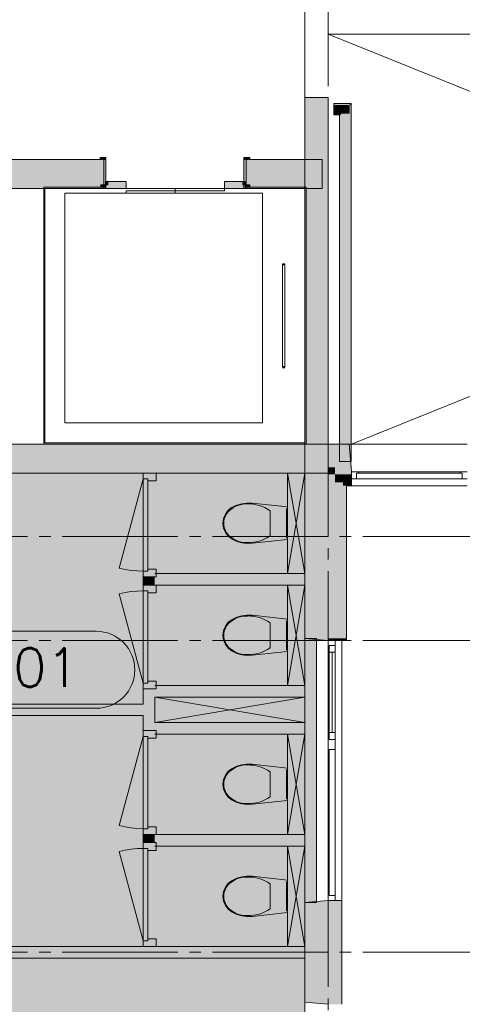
# Paper-space layout '19061B DOn1 311b Plattegrond eerste verdieping' of a CAD drawing. Header units: millimetres. Extents: x 10 to 1052, y 0 to 594.
# Tile 8 of 23: x 262 to 300, y 310 to 396. Entities that reach past the tile are written whole.
import ezdxf
from ezdxf.xclip import XClip

# ---------------------------------------------------------------- set-up
doc = ezdxf.new("R2010")
doc.units = ezdxf.units.MM
doc.header["$MEASUREMENT"] = 0
doc.header["$XCLIPFRAME"] = 0
doc.linetypes.add('B0204', pattern=[13, 10, -1, 1, -1])
doc.linetypes.add('B0402', pattern=[9.375, 6.25, -3.125])
for name, color, linetype in [('21 Buitenwanden', 7, 'Continuous'), ('21 Buitenwanden Doorsnede-arcering', 7, 'Continuous'), ('21 Buitenwanden Ramen', 7, 'Continuous'), ('22 C Binnenwanden', 7, 'Continuous'), ('22 C Binnenwanden Deuren', 7, 'Continuous'), ('22 C Binnenwanden Doorsnede-arcering', 7, 'Continuous'), ('22 NC Binnenwanden', 7, 'Continuous'), ('22 NC Binnenwanden Deuren', 7, 'Continuous'), ('22 NC Binnenwanden Doorsnede-arcering', 7, 'Continuous'), ('23 Vloeren', 7, 'Continuous'), ('33 Vides', 7, 'Continuous'), ('43 Vloerafwerking Fase 1', 7, 'Continuous'), ('43 Vloerafwerking Fase 1 2D arcering', 7, 'Continuous'), ('66 Transportvoorzieningen', 7, 'Continuous'), ('66 Transportvoorzieningen Doorsnede-arcering', 7, 'Continuous'), ('74 Sanitair', 7, 'Continuous'), ('74 Sanitair Afdek-arcering', 7, 'Continuous'), ('A Stramien', 7, 'Continuous'), ('New_43 Vloerafwerking Fase 1', 7, 'Continuous'), ('New_43 Vloerafwerking Fase 1 2D arcering', 7, 'Continuous')]:
    doc.layers.add(name, color=color, linetype=linetype)

# ---------------------------------------------------------------- blocks, each defined once
blk = doc.blocks.new('*X6')
at = {"layer": '43 Vloerafwerking Fase 1 2D arcering', "linetype": 'Continuous', "lineweight": 0, "true_color": 0x000000}
blk.add_hatch(color=18, dxfattribs=at).paths.add_polyline_path([(255.957, 324.558), (237.357, 324.558), (237.357, 315.258), (286.76, 315.258), (286.76, 356.258), (255.957, 356.258), (255.957, 350.558)])
blk = doc.blocks.new('*X7')
at = {"layer": '43 Vloerafwerking Fase 1 2D arcering', "linetype": 'Continuous', "lineweight": 0, "true_color": 0xffffff}
blk.add_hatch(color=7, dxfattribs=at).paths.add_polyline_path([(164.76, 189.258), (164.76, 136.758), (209.26, 136.758), (209.26, 189.258), (210.26, 189.258), (210.26, 167.758), (241.26, 167.758), (241.26, 189.258), (242.26, 189.258), (242.26, 136.758), (286.76, 136.758), (286.76, 189.258), (286.76, 314.258), (234.257, 314.258), (234.257, 315.858), (236.358, 315.858), (236.358, 322.958), (234.257, 322.958), (234.257, 324.558), (254.957, 324.558), (254.957, 350.558), (234.257, 350.558), (234.257, 356.258), (234.257, 389.258), (234.757, 389.258), (234.757, 421.232), (234.26, 421.232), (234.26, 435.802), (234.26, 458.758), (286.76, 458.758), (286.76, 474.758), (240.56, 474.758), (210.96, 474.758), (209.26, 474.758), (164.76, 474.758), (164.76, 449.758), (164.76, 369.258), (164.76, 314.258), (164.76, 261.258)])
blk = doc.blocks.new('Drawing_2_1', base_point=(162.76, 134.758))
at = {"layer": '21 Buitenwanden Doorsnede-arcering', "linetype": 'Continuous', "lineweight": 0, "true_color": 0x000000}
for points in [[(286.76, 358.758), (288.76, 356.758), (288.76, 358.758)], [(286.76, 356.758), (288.76, 356.758), (286.76, 358.758)], [(290.581, 358.758), (288.76, 358.758), (288.76, 356.758), (290.756, 356.758)], [(286.76, 356.758), (286.76, 341.938), (288.76, 341.938), (288.76, 356.758)], [(288.76, 356.758), (289.36, 356.158), (289.36, 356.758)], [(288.76, 356.158), (289.36, 356.158), (288.76, 356.758)], [(290.756, 356.758), (289.36, 356.758), (289.36, 356.158), (290.791, 356.158), (290.791, 356.358)], [(288.76, 356.158), (288.76, 341.938), (289.36, 341.938), (289.36, 356.158)], [(289.36, 356.158), (290.06, 355.458), (290.06, 356.158)], [(289.36, 355.458), (290.06, 355.458), (289.36, 356.158)], [(290.791, 356.158), (290.06, 356.158), (290.06, 355.458), (290.791, 355.458), (290.791, 355.758)], [(289.36, 355.458), (289.36, 341.938), (290.06, 341.938), (290.06, 355.458)], [(290.06, 355.458), (290.36, 355.158), (290.36, 355.458)], [(290.06, 355.158), (290.36, 355.158), (290.06, 355.458)], [(290.06, 355.158), (290.06, 341.938), (290.36, 341.938), (290.36, 355.158)], [(290.36, 355.158), (290.791, 355.158), (290.791, 355.458), (290.36, 355.458)], [(288.76, 341.938), (286.76, 341.938), (288.76, 341.763)], [(289.36, 341.938), (288.76, 341.938), (288.76, 341.763), (288.818, 341.758), (289.36, 341.758)], [(290.06, 341.938), (289.36, 341.938), (289.36, 341.758), (290.06, 341.758)], [(290.06, 341.758), (290.36, 341.758), (290.36, 341.938), (290.06, 341.938)], [(286.76, 310.433), (288.76, 310.258), (288.76, 319.258), (286.76, 319.083)], [(288.76, 310.258), (289.36, 310.258), (289.36, 319.258), (288.76, 319.258)], [(289.36, 319.258), (289.36, 310.258), (289.66, 310.258), (289.66, 319.258)], [(289.66, 310.258), (289.96, 310.258), (289.96, 319.258), (289.66, 319.258)]]:
    blk.add_hatch(color=18, dxfattribs=at).paths.add_polyline_path(points)
at = {"layer": '22 C Binnenwanden Doorsnede-arcering', "linetype": 'Continuous', "lineweight": 0, "true_color": 0x000000}
for points in [[(288.758, 388.758), (286.758, 388.758), (286.76, 358.758), (288.76, 358.758)], [(254.157, 383.398), (254.157, 380.898), (269.36, 380.898), (269.36, 383.398)], [(269.54, 383.398), (269.54, 383.578), (269.04, 383.578), (269.04, 383.398)], [(269.36, 380.898), (269.54, 380.898), (269.54, 383.398), (269.36, 383.398)], [(281.48, 383.578), (281.48, 383.398), (281.98, 383.398), (281.98, 383.578)], [(281.48, 380.898), (281.66, 380.898), (281.66, 383.398), (281.48, 383.398)], [(281.66, 380.898), (288.26, 380.898), (288.26, 383.398), (281.66, 383.398)], [(236.757, 356.258), (286.76, 356.258), (286.76, 358.758), (236.757, 358.758)], [(288.76, 358.758), (286.76, 358.758), (288.76, 356.258)], [(286.76, 358.758), (286.76, 356.258), (288.76, 356.258)]]:
    blk.add_hatch(color=18, dxfattribs=at).paths.add_polyline_path(points)
at = {"layer": '22 NC Binnenwanden Doorsnede-arcering', "linetype": 'Continuous', "lineweight": 0, "true_color": 0x000000}
for points in [[(289.26, 388.258), (289.26, 388.133), (290.635, 388.133), (290.635, 388.258)], [(289.885, 388.133), (289.26, 388.133), (289.26, 387.383), (289.885, 387.383)], [(289.885, 387.383), (290.635, 388.133), (289.885, 388.133)], [(289.885, 387.383), (290.635, 387.383), (290.635, 388.133)], [(290.635, 388.258), (290.635, 388.133), (290.76, 388.258)], [(290.635, 388.133), (290.76, 388.133), (290.76, 388.258)], [(290.635, 388.133), (290.635, 357.258), (290.76, 357.258), (290.76, 388.133)], [(289.76, 387.383), (289.26, 387.383), (289.26, 387.258), (289.76, 387.258)], [(289.76, 387.258), (289.885, 387.383), (289.76, 387.383)], [(289.76, 387.258), (289.885, 387.258), (289.885, 387.383)], [(289.76, 387.258), (289.76, 357.258), (289.885, 357.258), (289.885, 387.258)], [(289.885, 387.383), (289.885, 357.258), (290.635, 357.258), (290.635, 387.383)], [(273.897, 356.258), (272.757, 356.258), (272.757, 355.758), (273.157, 355.758), (273.157, 355.588), (273.897, 355.588)], [(272.757, 347.758), (273.157, 347.758), (273.157, 355.758), (272.757, 355.758)], [(273.897, 347.928), (273.157, 347.928), (273.157, 347.758), (272.757, 347.758), (272.757, 347.258), (273.897, 347.258)], [(272.757, 346.558), (273.757, 346.558), (273.757, 347.258), (272.757, 347.258)], [(273.757, 346.558), (286.76, 346.558), (286.76, 347.558), (273.757, 347.558)], [(273.897, 345.888), (273.897, 346.558), (272.757, 346.558), (272.757, 346.058), (273.157, 346.058), (273.157, 345.888)], [(272.757, 346.058), (272.757, 338.058), (273.157, 338.058), (273.157, 346.058)], [(287.76, 319.083), (287.76, 341.938), (286.76, 341.938), (286.76, 319.083)], [(273.897, 337.558), (273.897, 338.228), (273.157, 338.228), (273.157, 338.058), (272.757, 338.058), (272.757, 337.558)], [(273.757, 336.858), (286.76, 336.858), (286.76, 337.858), (273.757, 337.858)], [(272.757, 333.958), (273.757, 333.958), (273.757, 337.558), (272.757, 337.558)], [(255.957, 336.258), (255.957, 335.258), (272.757, 335.258), (272.757, 336.258)], [(286.76, 334.658), (273.757, 334.658), (273.757, 333.658), (286.76, 333.658)], [(273.897, 333.958), (272.757, 333.958), (272.757, 333.458), (273.157, 333.458), (273.157, 333.288), (273.897, 333.288)], [(272.757, 325.458), (273.157, 325.458), (273.157, 333.458), (272.757, 333.458)], [(273.897, 325.628), (273.157, 325.628), (273.157, 325.458), (272.757, 325.458), (272.757, 324.958), (273.897, 324.958)], [(272.757, 324.258), (273.757, 324.258), (273.757, 324.958), (272.757, 324.958)], [(273.757, 323.958), (286.76, 323.958), (286.76, 324.958), (273.757, 324.958)], [(273.897, 323.588), (273.897, 324.258), (272.757, 324.258), (272.757, 323.758), (273.157, 323.758), (273.157, 323.588)], [(272.757, 323.758), (272.757, 315.758), (273.157, 315.758), (273.157, 323.758)], [(273.897, 315.258), (273.897, 315.928), (273.157, 315.928), (273.157, 315.758), (272.757, 315.758), (272.757, 315.258)], [(234.257, 314.258), (286.76, 314.258), (286.76, 315.258), (234.257, 315.258)]]:
    blk.add_hatch(color=18, dxfattribs=at).paths.add_polyline_path(points)
at = {"layer": '66 Transportvoorzieningen Doorsnede-arcering', "linetype": 'Continuous', "lineweight": 0, "true_color": 0x000000}
for points in [[(269.493, 381.198), (269.093, 381.198), (269.093, 380.998), (269.493, 380.998)], [(269.493, 380.898), (271.293, 380.898), (271.293, 381.498), (269.493, 381.498)], [(269.493, 381.198), (269.693, 381.198), (269.693, 381.498), (269.493, 381.498)], [(281.593, 380.898), (281.593, 381.498), (279.793, 381.498), (279.793, 380.898)], [(281.593, 381.498), (281.393, 381.498), (281.393, 381.198), (281.593, 381.198)], [(281.993, 381.198), (281.593, 381.198), (281.593, 380.998), (281.993, 380.998)], [(264.159, 380.998), (264.259, 380.898), (269.493, 380.898), (269.493, 380.998)], [(264.159, 380.998), (264.159, 358.758), (264.259, 358.858), (264.259, 380.898)], [(286.86, 380.998), (281.593, 380.998), (281.593, 380.898), (286.76, 380.898)], [(286.86, 380.998), (286.76, 380.898), (286.76, 358.858), (286.86, 358.758)], [(286.86, 358.758), (286.76, 358.858), (264.259, 358.858), (264.159, 358.758)]]:
    blk.add_hatch(color=18, dxfattribs=at).paths.add_polyline_path(points)
at = {"layer": '74 Sanitair Afdek-arcering', "linetype": 'Continuous', "lineweight": 0, "true_color": 0xffffff}
for points in [[(281.293, 350.213), (281.742, 350.159), (282.195, 350.174), (285.26, 350.498), (285.26, 353.317), (282.195, 353.641), (281.742, 353.657), (281.293, 353.602), (280.858, 353.478), (280.447, 353.288), (280.121, 353.032), (279.872, 352.701), (279.715, 352.318), (279.66, 351.908), (279.715, 351.497), (279.872, 351.114), (280.121, 350.784), (280.447, 350.528), (280.858, 350.338)], [(281.293, 340.513), (281.742, 340.459), (282.195, 340.474), (285.26, 340.798), (285.26, 343.617), (282.195, 343.941), (281.742, 343.957), (281.293, 343.902), (280.858, 343.778), (280.447, 343.588), (280.121, 343.332), (279.872, 343.001), (279.715, 342.618), (279.66, 342.208), (279.715, 341.797), (279.872, 341.414), (280.121, 341.084), (280.447, 340.828), (280.858, 340.638)], [(281.293, 327.613), (281.742, 327.559), (282.195, 327.574), (285.26, 327.898), (285.26, 330.717), (282.195, 331.041), (281.742, 331.057), (281.293, 331.002), (280.858, 330.878), (280.447, 330.688), (280.121, 330.432), (279.872, 330.101), (279.715, 329.718), (279.66, 329.308), (279.715, 328.897), (279.872, 328.514), (280.121, 328.184), (280.447, 327.928), (280.858, 327.738)], [(281.293, 317.913), (281.742, 317.859), (282.195, 317.874), (285.26, 318.198), (285.26, 321.017), (282.195, 321.341), (281.742, 321.357), (281.293, 321.302), (280.858, 321.178), (280.447, 320.988), (280.121, 320.732), (279.872, 320.401), (279.715, 320.018), (279.66, 319.608), (279.715, 319.197), (279.872, 318.814), (280.121, 318.484), (280.447, 318.228), (280.858, 318.038)]]:
    blk.add_hatch(color=7, dxfattribs=at).paths.add_polyline_path(points)
at = {"layer": 'New_43 Vloerafwerking Fase 1 2D arcering', "linetype": 'Continuous', "lineweight": 0, "true_color": 0xffffff}
blk.add_hatch(color=7, dxfattribs=at).paths.add_polyline_path([(252.038, 339.218, 0.414214), (255.372, 335.884), (268.705, 335.884, 0.414214), (272.038, 339.218, 0.414214), (268.705, 342.551), (255.372, 342.551, 0.414214)])
at = {"layer": '21 Buitenwanden', "color": 1, "linetype": 'Continuous', "lineweight": 0}
for p, q in [((290.756, 356.758), (290.581, 358.758)), ((290.791, 356.358), (290.756, 356.758)), ((290.791, 356.158), (290.791, 356.358)), ((289.36, 341.763), (288.76, 341.763)), ((289.36, 319.258), (288.76, 319.258))]:
    blk.add_line(p, q, dxfattribs=at)
at = {"layer": '21 Buitenwanden', "color": 9, "linetype": 'Continuous', "lineweight": 0}
for p, q in [((290.791, 355.758), (290.791, 356.158)), ((290.791, 355.458), (290.791, 355.758)), ((289.66, 341.763), (289.36, 341.763)), ((289.66, 319.258), (289.36, 319.258))]:
    blk.add_line(p, q, dxfattribs=at)
at = {"layer": '21 Buitenwanden', "color": 2, "linetype": 'Continuous', "lineweight": 0}
for p, q in [((290.791, 355.158), (290.791, 355.458)), ((289.96, 341.763), (289.66, 341.763)), ((289.96, 319.258), (289.66, 319.258))]:
    blk.add_line(p, q, dxfattribs=at)
at = {"layer": '21 Buitenwanden', "color": 3, "linetype": 'Continuous', "lineweight": 0}
for p, q in [((288.76, 341.763), (286.76, 341.938)), ((288.76, 319.258), (286.76, 319.083)), ((288.76, 310.258), (286.76, 310.433))]:
    blk.add_line(p, q, dxfattribs=at)
at = {"layer": '21 Buitenwanden', "color": 1, "linetype": 'Continuous', "lineweight": 0, "flags": 128}
for points in [[(286.76, 358.758), (288.76, 358.758)], [(286.76, 358.758), (286.76, 341.938)], [(290.581, 358.758), (288.76, 358.758)]]:
    blk.add_lwpolyline(points, dxfattribs=at)
at = {"layer": '21 Buitenwanden', "color": 2, "linetype": 'Continuous', "lineweight": 0, "flags": 128}
for points in [[(290.36, 355.158), (290.791, 355.158)], [(290.36, 341.938), (290.36, 355.158)], [(289.96, 310.258), (289.96, 319.258)]]:
    blk.add_lwpolyline(points, dxfattribs=at)
at = {"layer": '21 Buitenwanden', "color": 3, "linetype": 'Continuous', "lineweight": 0, "flags": 128}
blk.add_lwpolyline([(286.76, 319.083), (286.76, 310.433)], dxfattribs=at)
at = {"layer": '21 Buitenwanden Ramen', "color": 9, "linetype": 'Continuous', "lineweight": 0}
for p, q in [((300.786, 358.758), (290.581, 358.758)), ((290.791, 355.758), (290.791, 356.158)), ((290.791, 355.758), (290.791, 356.158)), ((290.791, 355.458), (290.791, 355.758)), ((300.786, 355.158), (290.791, 355.158)), ((286.76, 341.938), (286.76, 332.758)), ((288.76, 333.358), (288.76, 341.163)), ((289.66, 341.763), (289.36, 341.763)), ((289.36, 341.758), (290.06, 341.758)), ((289.96, 341.763), (289.96, 332.758)), ((289.36, 340.733), (289.36, 333.788)), ((286.76, 332.758), (286.76, 319.083)), ((289.96, 332.758), (289.96, 319.258)), ((289.66, 319.258), (289.36, 319.258)), ((286.76, 310.433), (286.76, 296.758))]:
    blk.add_line(p, q, dxfattribs=at)
at = {"layer": '21 Buitenwanden Ramen', "color": 1, "linetype": 'Continuous', "lineweight": 0}
for p, q in [((290.756, 356.758), (290.581, 358.758)), ((290.791, 356.358), (290.756, 356.758)), ((290.791, 356.358), (291.391, 356.358)), ((290.791, 356.158), (290.791, 356.358)), ((290.791, 356.158), (290.791, 356.358)), ((291.391, 356.358), (291.391, 356.258)), ((291.391, 356.358), (300.186, 356.358)), ((300.186, 356.258), (300.186, 356.358)), ((300.186, 356.358), (300.786, 356.358)), ((300.186, 356.358), (300.186, 356.258)), ((291.221, 355.758), (290.791, 355.758)), ((291.391, 356.258), (291.221, 356.258)), ((291.221, 356.258), (291.221, 355.758)), ((291.221, 355.758), (291.221, 356.258)), ((291.221, 356.258), (291.391, 356.258)), ((300.356, 355.758), (291.221, 355.758)), ((300.186, 356.258), (291.391, 356.258)), ((300.356, 356.258), (300.186, 356.258)), ((300.186, 356.258), (300.356, 356.258)), ((300.356, 355.758), (300.356, 356.258)), ((300.786, 355.758), (300.356, 355.758)), ((286.76, 341.938), (288.76, 341.763)), ((288.76, 341.163), (288.76, 341.763)), ((289.36, 341.763), (288.76, 341.763)), ((289.36, 341.763), (288.76, 341.763)), ((288.76, 341.763), (288.818, 341.758)), ((288.86, 341.163), (288.76, 341.163)), ((288.818, 341.758), (289.36, 341.758)), ((289.36, 341.333), (288.86, 341.333)), ((288.86, 341.333), (288.86, 341.163)), ((288.86, 340.733), (288.86, 341.333)), ((288.86, 341.333), (289.36, 341.333)), ((289.36, 341.763), (289.36, 341.333)), ((289.36, 341.333), (289.36, 340.733)), ((289.36, 340.733), (288.86, 340.733)), ((288.86, 333.788), (288.86, 340.733)), ((289.11, 340.733), (289.11, 333.788)), ((289.36, 340.733), (289.36, 333.788)), ((288.76, 332.758), (288.76, 333.358)), ((288.76, 333.358), (288.86, 333.358)), ((288.86, 333.188), (288.86, 333.788)), ((288.86, 333.788), (289.36, 333.788)), ((288.86, 333.358), (288.86, 333.188)), ((289.36, 333.788), (289.36, 333.188)), ((288.76, 332.158), (288.76, 332.758)), ((288.86, 333.188), (289.36, 333.188)), ((289.36, 333.188), (288.86, 333.188)), ((289.36, 333.188), (289.36, 332.758)), ((289.36, 332.758), (289.36, 332.328)), ((288.86, 332.158), (288.76, 332.158)), ((288.76, 319.858), (288.76, 332.158)), ((288.76, 332.158), (288.86, 332.158)), ((289.36, 332.328), (288.86, 332.328)), ((288.86, 332.328), (288.86, 332.158)), ((288.86, 332.158), (288.86, 332.328)), ((288.86, 332.158), (288.86, 319.858)), ((289.36, 332.328), (289.36, 319.688)), ((288.76, 319.258), (288.76, 319.858)), ((288.76, 319.858), (288.86, 319.858)), ((288.86, 319.858), (288.86, 319.688)), ((288.86, 319.688), (288.86, 319.858)), ((288.86, 319.688), (289.36, 319.688)), ((289.36, 319.688), (288.86, 319.688)), ((289.36, 319.688), (289.36, 319.258)), ((289.36, 319.258), (288.76, 319.258)), ((289.36, 319.258), (288.76, 319.258))]:
    blk.add_line(p, q, dxfattribs=at)
at = {"layer": '21 Buitenwanden Ramen', "color": 2, "linetype": 'Continuous', "lineweight": 0}
for p, q in [((290.791, 355.158), (290.791, 355.458)), ((290.36, 341.758), (290.36, 341.938)), ((289.96, 341.763), (289.66, 341.763)), ((290.06, 341.758), (290.36, 341.758)), ((289.96, 319.258), (289.66, 319.258))]:
    blk.add_line(p, q, dxfattribs=at)
at = {"layer": '21 Buitenwanden Ramen', "color": 3, "linetype": 'Continuous', "lineweight": 0}
for p, q in [((288.76, 341.763), (286.76, 341.938)), ((288.76, 319.258), (286.76, 319.083)), ((288.76, 310.258), (286.76, 310.433))]:
    blk.add_line(p, q, dxfattribs=at)
at = {"layer": '22 C Binnenwanden', "color": 1, "linetype": 'Continuous', "lineweight": 0}
for p, q in [((269.36, 383.398), (269.04, 383.398)), ((269.36, 380.898), (269.36, 383.398)), ((281.66, 383.398), (281.98, 383.398)), ((281.66, 380.898), (281.66, 383.398))]:
    blk.add_line(p, q, dxfattribs=at)
at = {"layer": '22 C Binnenwanden', "color": 1, "linetype": 'Continuous', "lineweight": 0, "flags": 128}
for points in [[(288.758, 388.758), (286.758, 388.758)], [(286.758, 388.758), (286.758, 383.398)], [(288.76, 358.758), (288.758, 388.758)], [(269.36, 383.398), (254.157, 383.398)], [(288.26, 383.398), (281.66, 383.398)], [(288.26, 380.898), (288.26, 383.398)], [(254.157, 380.898), (269.36, 380.898)], [(281.66, 380.898), (288.26, 380.898)], [(286.758, 380.898), (286.76, 358.758)], [(286.76, 358.758), (236.757, 358.758)], [(288.76, 356.258), (288.76, 358.758)], [(255.957, 356.258), (272.757, 356.258)], [(273.757, 356.258), (288.76, 356.258)]]:
    blk.add_lwpolyline(points, dxfattribs=at)
at = {"layer": '22 C Binnenwanden Deuren', "color": 1, "linetype": 'Continuous', "lineweight": 0}
for p, q in [((269.04, 383.398), (269.04, 383.578)), ((269.04, 383.578), (269.54, 383.578)), ((269.54, 383.398), (269.04, 383.398)), ((269.36, 383.398), (269.04, 383.398)), ((269.36, 383.398), (269.04, 383.398)), ((269.36, 380.898), (269.36, 383.398)), ((269.36, 383.398), (269.54, 383.398)), ((269.36, 380.898), (269.36, 383.398)), ((269.36, 380.898), (269.36, 383.398)), ((269.54, 383.578), (269.54, 383.398)), ((269.54, 383.398), (269.54, 380.898)), ((281.48, 383.578), (281.98, 383.578)), ((281.48, 383.398), (281.48, 383.578)), ((281.48, 380.898), (281.48, 383.398)), ((281.48, 383.398), (281.66, 383.398)), ((281.98, 383.398), (281.48, 383.398)), ((281.66, 383.398), (281.66, 380.898)), ((281.66, 380.898), (281.66, 383.398)), ((281.66, 380.898), (281.66, 383.398)), ((281.66, 383.398), (281.98, 383.398)), ((281.66, 383.398), (281.98, 383.398)), ((281.98, 383.578), (281.98, 383.398)), ((269.54, 380.898), (269.36, 380.898)), ((281.66, 380.898), (281.48, 380.898))]:
    blk.add_line(p, q, dxfattribs=at)
at = {"layer": '22 NC Binnenwanden', "color": 1, "linetype": 'Continuous', "lineweight": 0}
for p, q in [((272.757, 356.258), (273.757, 356.258)), ((272.757, 347.258), (273.757, 347.258)), ((272.757, 346.558), (273.757, 346.558)), ((272.757, 337.558), (273.757, 337.558)), ((272.757, 333.958), (273.757, 333.958)), ((272.757, 324.958), (273.757, 324.958)), ((272.757, 324.258), (273.757, 324.258)), ((272.757, 315.258), (273.757, 315.258))]:
    blk.add_line(p, q, dxfattribs=at)
at = {"layer": '22 NC Binnenwanden', "color": 1, "linetype": 'Continuous', "lineweight": 0, "flags": 128}
for points in [[(290.635, 388.258), (289.26, 388.258)], [(289.26, 388.258), (289.26, 388.133)], [(289.26, 388.133), (289.26, 387.383)], [(290.76, 388.258), (290.635, 388.258)], [(290.76, 357.258), (290.76, 388.258)], [(289.26, 387.383), (289.26, 387.258)], [(289.26, 387.258), (289.76, 387.258)], [(289.76, 387.258), (289.76, 357.258)], [(289.885, 357.258), (289.76, 357.258)], [(290.635, 357.258), (289.885, 357.258)], [(290.76, 357.258), (290.635, 357.258)], [(272.757, 347.258), (272.757, 346.558)], [(286.76, 347.558), (273.757, 347.558)], [(286.76, 346.558), (286.76, 347.558)], [(273.757, 346.558), (286.76, 346.558)], [(287.76, 341.938), (286.76, 341.938)], [(286.76, 341.938), (286.76, 337.858)], [(287.76, 319.083), (287.76, 341.938)], [(286.76, 337.858), (273.757, 337.858)], [(272.757, 337.558), (272.757, 336.258)], [(273.757, 334.658), (273.757, 336.858)], [(273.757, 336.858), (286.76, 336.858)], [(286.76, 336.858), (286.76, 334.658)], [(272.757, 336.258), (255.957, 336.258)], [(255.957, 335.258), (272.757, 335.258)], [(272.757, 335.258), (272.757, 333.958)], [(286.76, 334.658), (273.757, 334.658)], [(273.757, 333.658), (286.76, 333.658)], [(286.76, 333.658), (286.76, 324.958)], [(272.757, 324.958), (272.757, 324.258)], [(286.76, 324.958), (273.757, 324.958)], [(273.757, 323.958), (286.76, 323.958)], [(286.76, 323.958), (286.76, 319.083)], [(286.76, 319.083), (287.76, 319.083)], [(286.76, 315.258), (237.357, 315.258)], [(286.76, 314.258), (286.76, 315.258)], [(234.257, 314.258), (286.76, 314.258)]]:
    blk.add_lwpolyline(points, dxfattribs=at)
at = {"layer": '22 NC Binnenwanden Deuren', "color": 1, "linetype": 'Continuous', "lineweight": 0}
for p, q in [((272.757, 355.758), (270.687, 348.03)), ((273.897, 356.258), (272.757, 356.258)), ((272.757, 356.258), (272.757, 355.758)), ((272.757, 356.258), (273.757, 356.258)), ((272.757, 356.258), (273.757, 356.258)), ((272.757, 355.758), (273.157, 355.758)), ((272.757, 347.758), (272.757, 355.758)), ((272.757, 355.758), (273.157, 355.758)), ((273.157, 355.758), (273.157, 355.588)), ((273.157, 355.758), (273.157, 347.758)), ((273.157, 355.588), (273.897, 355.588)), ((273.897, 355.588), (273.897, 356.258)), ((273.897, 347.928), (273.157, 347.928)), ((273.157, 347.928), (273.157, 347.758)), ((273.897, 347.258), (273.897, 347.928)), ((273.157, 347.758), (272.757, 347.758)), ((272.757, 347.758), (272.757, 347.258)), ((273.157, 347.758), (272.757, 347.758)), ((272.757, 347.258), (273.897, 347.258)), ((272.757, 347.258), (273.757, 347.258)), ((272.757, 347.258), (273.757, 347.258)), ((272.757, 346.058), (272.757, 346.558)), ((272.757, 346.558), (273.897, 346.558)), ((272.757, 346.558), (273.757, 346.558)), ((272.757, 346.558), (273.757, 346.558)), ((273.897, 346.558), (273.897, 345.888)), ((272.757, 338.058), (270.687, 345.785)), ((273.157, 346.058), (272.757, 346.058)), ((272.757, 346.058), (272.757, 338.058)), ((273.157, 346.058), (272.757, 346.058)), ((273.157, 345.888), (273.157, 346.058)), ((273.157, 338.058), (273.157, 346.058)), ((273.897, 345.888), (273.157, 345.888)), ((272.757, 337.558), (272.757, 338.058)), ((272.757, 338.058), (273.157, 338.058)), ((272.757, 338.058), (273.157, 338.058)), ((273.157, 338.058), (273.157, 338.228)), ((273.157, 338.228), (273.897, 338.228)), ((273.897, 338.228), (273.897, 337.558)), ((273.897, 337.558), (272.757, 337.558)), ((272.757, 337.558), (273.757, 337.558)), ((272.757, 337.558), (273.757, 337.558)), ((272.757, 333.458), (270.687, 325.73)), ((273.897, 333.958), (272.757, 333.958)), ((272.757, 333.958), (272.757, 333.458)), ((272.757, 333.958), (273.757, 333.958)), ((272.757, 333.958), (273.757, 333.958)), ((272.757, 333.458), (273.157, 333.458)), ((272.757, 325.458), (272.757, 333.458)), ((272.757, 333.458), (273.157, 333.458)), ((273.157, 333.458), (273.157, 333.288)), ((273.157, 333.458), (273.157, 325.458)), ((273.897, 333.288), (273.897, 333.958)), ((273.157, 333.288), (273.897, 333.288)), ((273.157, 325.458), (272.757, 325.458)), ((272.757, 325.458), (272.757, 324.958)), ((273.157, 325.458), (272.757, 325.458)), ((272.757, 324.958), (273.897, 324.958)), ((272.757, 324.958), (273.757, 324.958)), ((272.757, 324.958), (273.757, 324.958)), ((273.897, 325.628), (273.157, 325.628)), ((273.157, 325.628), (273.157, 325.458)), ((273.897, 324.958), (273.897, 325.628)), ((272.757, 323.758), (272.757, 324.258)), ((272.757, 324.258), (273.897, 324.258)), ((272.757, 324.258), (273.757, 324.258)), ((272.757, 324.258), (273.757, 324.258)), ((273.897, 324.258), (273.897, 323.588)), ((272.757, 315.758), (270.687, 323.485)), ((273.157, 323.758), (272.757, 323.758)), ((272.757, 323.758), (272.757, 315.758)), ((273.157, 323.758), (272.757, 323.758)), ((273.157, 323.588), (273.157, 323.758)), ((273.157, 315.758), (273.157, 323.758)), ((273.897, 323.588), (273.157, 323.588)), ((272.757, 315.258), (272.757, 315.758)), ((272.757, 315.758), (273.157, 315.758)), ((272.757, 315.758), (273.157, 315.758)), ((273.157, 315.758), (273.157, 315.928)), ((273.157, 315.928), (273.897, 315.928)), ((273.897, 315.928), (273.897, 315.258)), ((273.897, 315.258), (272.757, 315.258)), ((272.757, 315.258), (273.757, 315.258)), ((272.757, 315.258), (273.757, 315.258))]:
    blk.add_line(p, q, dxfattribs=at)
for centre, start, end in [((272.757, 355.758), 255, 270), ((272.757, 338.058), 90, 105), ((272.757, 333.458), 255, 270), ((272.757, 315.758), 90, 105)]:
    blk.add_arc(centre, 8, start, end, dxfattribs=at)
at = {"layer": '23 Vloeren', "color": 1, "linetype": 'Continuous', "lineweight": 0, "flags": 128}
blk.add_lwpolyline([(164.76, 474.758), (164.76, 136.758), (211.26, 136.758), (211.26, 156.958), (241.26, 156.958), (241.26, 136.758), (286.76, 136.758), (286.76, 358.758), (236.757, 358.758), (236.757, 380.898), (286.76, 380.898), (286.758, 388.758), (286.76, 420.258), (250.56, 420.258), (250.56, 436.781), (234.26, 436.781), (234.26, 458.758), (286.76, 458.758), (286.76, 474.758), (234.26, 474.758)], close=True, dxfattribs=at)
blk.add_lwpolyline([(311.624, 415.258), (288.76, 415.258), (288.76, 394.258), (311.624, 394.258, 0.630913), (355.896, 394.258), (378.76, 394.258), (378.76, 415.258), (355.896, 415.258, 0.634358)], format="xyb", close=True, dxfattribs=at)
for points in [[(273.757, 336.858), (286.76, 334.658)], [(273.757, 334.658), (286.76, 336.858)]]:
    blk.add_lwpolyline(points, dxfattribs=at)
at = {"layer": '33 Vides', "color": 1, "linetype": 'Continuous', "lineweight": 0, "flags": 128}
for points in [[(288.76, 394.258), (376.76, 358.758)], [(290.791, 358.758), (378.76, 394.258)]]:
    blk.add_lwpolyline(points, dxfattribs=at)
at = {"layer": '43 Vloerafwerking Fase 1', "color": 9, "linetype": 'Continuous', "lineweight": 0, "flags": 128}
blk.add_lwpolyline([(286.76, 189.258), (286.76, 314.258), (234.257, 314.258), (234.257, 315.858), (236.358, 315.858), (236.358, 322.958), (234.257, 322.958), (234.257, 324.558), (254.957, 324.558), (254.957, 350.558), (234.257, 350.558), (234.257, 356.258), (234.257, 389.258), (234.757, 389.258), (234.757, 421.232), (234.26, 421.232), (234.26, 435.802), (234.26, 458.758), (286.76, 458.758), (286.76, 474.758), (240.56, 474.758), (210.96, 474.758)], dxfattribs=at)
at = {"layer": '66 Transportvoorzieningen', "color": 1, "linetype": 'Continuous', "lineweight": 0}
for p, q in [((269.493, 380.998), (264.159, 380.998)), ((264.159, 380.998), (264.159, 358.758)), ((264.259, 380.898), (269.493, 380.898)), ((264.259, 358.858), (264.259, 380.898)), ((269.493, 380.898), (269.493, 380.998)), ((275.543, 380.698), (271.293, 380.698)), ((271.293, 380.698), (271.293, 380.498)), ((271.293, 380.498), (275.543, 380.498)), ((279.793, 380.898), (275.543, 380.898)), ((275.543, 380.898), (275.543, 380.698)), ((275.543, 380.698), (279.793, 380.698)), ((275.543, 380.498), (275.543, 380.698)), ((279.793, 380.698), (279.793, 380.898)), ((286.86, 380.998), (281.593, 380.998)), ((281.593, 380.998), (281.593, 380.898)), ((281.593, 380.898), (286.76, 380.898)), ((286.76, 380.898), (286.76, 358.858)), ((286.86, 358.758), (286.86, 380.998)), ((264.159, 358.758), (286.86, 358.758)), ((286.76, 358.858), (264.259, 358.858))]:
    blk.add_line(p, q, dxfattribs=at)
at = {"layer": '66 Transportvoorzieningen', "color": 9, "linetype": 'Continuous', "lineweight": 0}
for p, q in [((284.827, 374.378), (285.027, 374.378)), ((284.827, 374.344), (284.827, 365.411)), ((284.827, 374.278), (285.027, 374.278)), ((284.927, 374.378), (284.927, 374.311)), ((285.027, 374.344), (285.027, 365.411)), ((284.827, 365.478), (285.027, 365.478)), ((284.827, 365.378), (285.027, 365.378)), ((284.927, 365.378), (284.927, 365.444))]:
    blk.add_line(p, q, dxfattribs=at)
at = {"layer": '66 Transportvoorzieningen', "color": 1, "linetype": 'Continuous', "lineweight": 0, "flags": 128}
for points in [[(269.493, 381.498), (269.493, 380.998), (269.093, 380.998), (269.093, 381.198), (269.693, 381.198), (269.693, 381.498)], [(269.493, 380.898), (271.293, 380.898), (271.293, 381.498), (269.493, 381.498)], [(281.593, 380.898), (281.593, 381.498), (279.793, 381.498), (279.793, 380.898)], [(281.593, 381.498), (281.593, 380.998), (281.993, 380.998), (281.993, 381.198), (281.393, 381.198), (281.393, 381.498)]]:
    blk.add_lwpolyline(points, close=True, dxfattribs=at)
at = {"layer": '66 Transportvoorzieningen', "color": 9, "linetype": 'Continuous', "lineweight": 0, "flags": 128}
blk.add_lwpolyline([(283.093, 380.498), (265.993, 380.498), (265.993, 360.608), (283.093, 360.608)], close=True, dxfattribs=at)
at = {"layer": '74 Sanitair', "color": 1, "linetype": 'Continuous', "lineweight": 0}
for p, q in [((285.26, 347.558), (286.76, 356.258)), ((286.76, 347.558), (285.26, 356.258)), ((283.746, 352.997), (283.746, 351.908)), ((283.746, 351.908), (283.746, 350.818)), ((285.26, 337.858), (286.76, 346.558)), ((286.76, 337.858), (285.26, 346.558)), ((283.746, 343.297), (283.746, 342.208)), ((283.746, 342.208), (283.746, 341.118)), ((285.26, 324.958), (286.76, 333.658)), ((286.76, 324.958), (285.26, 333.658)), ((283.746, 330.397), (283.746, 329.308)), ((283.746, 329.308), (283.746, 328.218)), ((285.26, 315.258), (286.76, 323.958)), ((286.76, 315.258), (285.26, 323.958)), ((283.746, 320.697), (283.746, 319.608)), ((283.746, 319.608), (283.746, 318.518))]:
    blk.add_line(p, q, dxfattribs=at)
at = {"layer": '74 Sanitair', "color": 1, "linetype": 'Continuous', "lineweight": 0, "flags": 128}
for points in [[(285.26, 347.558), (285.26, 356.258), (286.76, 356.258), (286.76, 347.558)], [(281.293, 350.213), (280.858, 350.338), (280.447, 350.528), (280.121, 350.784), (279.872, 351.114), (279.715, 351.497), (279.66, 351.908), (279.715, 352.318), (279.872, 352.701), (280.121, 353.032), (280.447, 353.288), (280.858, 353.478), (281.293, 353.602), (281.742, 353.657), (282.195, 353.641), (285.26, 353.317), (285.26, 350.498), (282.195, 350.174), (281.742, 350.159)], [(285.26, 350.658), (285.16, 350.658), (285.16, 353.158), (285.26, 353.158)], [(285.26, 337.858), (285.26, 346.558), (286.76, 346.558), (286.76, 337.858)], [(281.293, 340.513), (280.858, 340.638), (280.447, 340.828), (280.121, 341.084), (279.872, 341.414), (279.715, 341.797), (279.66, 342.208), (279.715, 342.618), (279.872, 343.001), (280.121, 343.332), (280.447, 343.588), (280.858, 343.778), (281.293, 343.902), (281.742, 343.957), (282.195, 343.941), (285.26, 343.617), (285.26, 340.798), (282.195, 340.474), (281.742, 340.459)], [(285.26, 340.958), (285.16, 340.958), (285.16, 343.458), (285.26, 343.458)], [(285.26, 324.958), (285.26, 333.658), (286.76, 333.658), (286.76, 324.958)], [(281.293, 327.613), (280.858, 327.738), (280.447, 327.928), (280.121, 328.184), (279.872, 328.514), (279.715, 328.897), (279.66, 329.308), (279.715, 329.718), (279.872, 330.101), (280.121, 330.432), (280.447, 330.688), (280.858, 330.878), (281.293, 331.002), (281.742, 331.057), (282.195, 331.041), (285.26, 330.717), (285.26, 327.898), (282.195, 327.574), (281.742, 327.559)], [(285.26, 328.058), (285.16, 328.058), (285.16, 330.558), (285.26, 330.558)], [(285.26, 315.258), (285.26, 323.958), (286.76, 323.958), (286.76, 315.258)], [(281.293, 317.913), (280.858, 318.038), (280.447, 318.228), (280.121, 318.484), (279.872, 318.814), (279.715, 319.197), (279.66, 319.608), (279.715, 320.018), (279.872, 320.401), (280.121, 320.732), (280.447, 320.988), (280.858, 321.178), (281.293, 321.302), (281.742, 321.357), (282.195, 321.341), (285.26, 321.017), (285.26, 318.198), (282.195, 317.874), (281.742, 317.859)], [(285.26, 318.358), (285.16, 318.358), (285.16, 320.858), (285.26, 320.858)]]:
    blk.add_lwpolyline(points, close=True, dxfattribs=at)
at = {"layer": '74 Sanitair', "color": 1, "linetype": 'Continuous', "lineweight": 0}
for centre, major_axis, start_param, end_param in [((281.653, 351.013), (0, 2.569), 6.227458, 7.128046), ((281.866, 349.327), (0, 4.253), 5.753783, 6.306803), ((280.949, 351.9), (0, 1.385), 0.938292, 1.564935), ((280.949, 351.916), (0, 1.385), 1.576657, 2.203301), ((281.653, 352.802), (0, 2.569), 2.296735, 3.197324), ((281.866, 354.489), (0, 4.253), 3.117977, 3.670997), ((281.653, 341.313), (0, 2.569), 6.227458, 7.128046), ((281.866, 339.627), (0, 4.253), 5.753783, 6.306803), ((280.949, 342.2), (0, 1.385), 0.938292, 1.564935), ((280.949, 342.216), (0, 1.385), 1.576657, 2.203301), ((281.653, 343.102), (0, 2.569), 2.296735, 3.197324), ((281.866, 344.789), (0, 4.253), 3.117977, 3.670997), ((281.653, 328.413), (0, 2.569), 6.227458, 7.128046), ((281.866, 326.727), (0, 4.253), 5.753783, 6.306803), ((280.949, 329.3), (0, 1.385), 0.938292, 1.564935), ((280.949, 329.316), (0, 1.385), 1.576657, 2.203301), ((281.653, 330.202), (0, 2.569), 2.296735, 3.197324), ((281.866, 331.889), (0, 4.253), 3.117977, 3.670997), ((281.653, 318.713), (0, 2.569), 6.227458, 7.128046), ((281.866, 317.027), (0, 4.253), 5.753783, 6.306803), ((280.949, 319.6), (0, 1.385), 0.938292, 1.564935), ((280.949, 319.616), (0, 1.385), 1.576657, 2.203301), ((281.653, 320.502), (0, 2.569), 2.296735, 3.197324), ((281.866, 322.189), (0, 4.253), 3.117977, 3.670997)]:
    blk.add_ellipse(centre, major_axis=major_axis, ratio=0.875546, start_param=start_param, end_param=end_param, dxfattribs=at)
at = {"layer": 'A Stramien', "color": 9, "linetype": 'B0204', "lineweight": 0}
for p, q in [((288.76, 516.758), (288.76, 94.758)), ((122.76, 350.758), (850.76, 350.758)), ((122.76, 341.758), (850.76, 341.758)), ((122.76, 314.758), (850.76, 314.758))]:
    blk.add_line(p, q, dxfattribs=at)
at = {"layer": 'New_43 Vloerafwerking Fase 1', "color": 1, "linetype": 'Continuous', "lineweight": 0, "flags": 128}
blk.add_lwpolyline([(252.038, 339.218, 0.414214), (255.372, 335.884), (268.705, 335.884, 0.414214), (272.038, 339.218, 0.414214), (268.705, 342.551), (255.372, 342.551, 0.414214)], format="xyb", close=True, dxfattribs=at)
at = {"layer": '21 Buitenwanden', "color": 174, "linetype": 'Continuous', "lineweight": 0, "true_color": 0x0000aa}
for name in ['*X7', '*X6']:
    blk.add_blockref(name, (0, 0), dxfattribs=at)
at = {"layer": '43 Vloerafwerking Fase 1', "color": 9, "linetype": 'Continuous', "lineweight": 0, "insert": (262.167, 339.417), "char_height": 3.33333, "attachment_point": 5}
blk.add_mtext('\\A1;{\\pqc;\\Ftxt.shx;G.01}', dxfattribs=at)

psp = doc.layouts.new('19061B DOn1 311b Plattegrond eerste verdieping')

# ---------------------------------------------------------------- block references
at = {"color": 174, "linetype": 'B0402', "lineweight": 0, "true_color": 0x0000aa}
ref = psp.add_blockref('Drawing_2_1', (162.76, 134.758), dxfattribs=at)
XClip(ref).set_block_clipping_path([(79.3942840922, 259.7577289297), (75.7192347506, 35.9876383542), (906.5478504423, 28.6452526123), (869.5607442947, 554.9340556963), (288.7603641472, 554.9340556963), (79.3942840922, 554.9340556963), (79.3942840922, 329.4925967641)])

doc.saveas('drawing.dxf')
